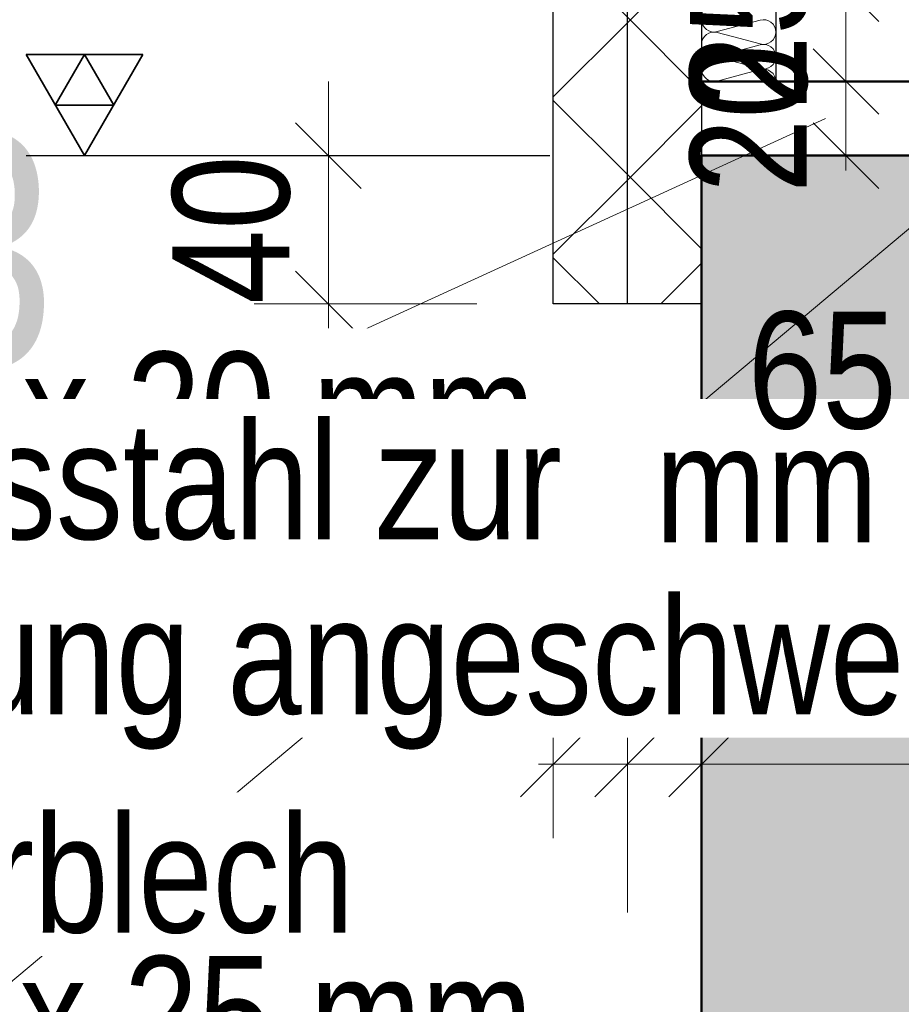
# Model space of a CAD drawing. Header units: millimetres. Extents: x -50 to 89, y -23 to 66.
# Tile 5 of 60: x -34.02 to -32.83, y 59.66 to 60.99. Entities that reach past the tile are written whole.
import ezdxf

# ---------------------------------------------------------------- set-up
doc = ezdxf.new("R2010")
doc.units = ezdxf.units.MM
doc.layers.add('Texte', color=7, linetype='Continuous', lineweight=20)
doc.styles.add('Arial Narrow', font='ARIALN.TTF')
doc.dimstyles.new('Arch_Strakon_dimstyle', dxfattribs={"dimtxt": 15.75, "dimasz": 1, "dimexe": 1.25, "dimexo": 0.0625, "dimgap": 1, "dimtad": 0, "dimdec": 3, "dimzin": 12, "dimdsep": 46, "dimtxsty": 'Arial Narrow', "dimblk": 'Arrowhead_Tick', "dimsah": 1, "dimcen": 0, "dimse1": 1, "dimse2": 1, "dimclrd": 6, "dimclrt": 2, "dimazin": 0, "dimtfac": 1, "dimtdec": 4, "dimtmove": 0, "dimatfit": 3, "dimldrblk": 'NONE', "dimfxl": 1, "dimtvp": 1, "dimtolj": 1, "dimtzin": 0, "dimlwd": 13, "dimarcsym": 2})
pattern_1 = [(45, (0, 0), (-0.10606602, 0.10606602), []), (135, (0, 0), (-0.10606602, -0.10606602), [])]

# ---------------------------------------------------------------- blocks, each defined once
blk = doc.blocks.new('Hatch_3_25')
at = {"layer": 'Texte', "color": 10, "linetype": 'Continuous', "ltscale": 0.2}
for p, q in [((-33.1022, 60.9884), (-33.1018, 60.9922)), ((-33.1022, 60.9884), (-33.1018, 60.9847)), ((-33.0813, 60.9723), (-33.0232, 60.9879)), ((-33.0195, 60.9884), (-33.0232, 60.9879)), ((-33.0195, 60.9884), (-33.0157, 60.9881)), ((-33.012, 60.987), (-33.0157, 60.9881)), ((-33.0022, 60.9884), (-33.0022, 60.9884)), ((-33.0022, 60.9884), (-33.0022, 60.9884)), ((-33.1005, 60.9811), (-33.1018, 60.9847)), ((-33.1005, 60.9811), (-33.0985, 60.9779)), ((-33.0957, 60.9752), (-33.0985, 60.9779)), ((-33.0957, 60.9752), (-33.0925, 60.9733)), ((-33.012, 60.987), (-33.0088, 60.985)), ((-33.006, 60.9823), (-33.0088, 60.985)), ((-33.006, 60.9823), (-33.004, 60.9791)), ((-33.0027, 60.9756), (-33.004, 60.9791)), ((-33.0027, 60.9756), (-33.0022, 60.9718)), ((-33.1018, 60.9589), (-33.1005, 60.9625)), ((-33.0985, 60.9657), (-33.1005, 60.9625)), ((-33.0985, 60.9657), (-33.0957, 60.9683)), ((-33.0925, 60.9703), (-33.0957, 60.9683)), ((-33.0888, 60.9721), (-33.0925, 60.9733)), ((-33.0925, 60.9703), (-33.0888, 60.9714)), ((-33.0888, 60.9721), (-33.085, 60.9718)), ((-33.085, 60.9718), (-33.0888, 60.9714)), ((-33.0813, 60.9723), (-33.085, 60.9718)), ((-33.085, 60.9718), (-33.0813, 60.9712)), ((-33.0522, 60.9634), (-33.0813, 60.9712)), ((-33.0522, 60.9634), (-33.0232, 60.9557)), ((-33.006, 60.9612), (-33.0088, 60.9585)), ((-33.006, 60.9612), (-33.004, 60.9644)), ((-33.0027, 60.968), (-33.004, 60.9644)), ((-33.0027, 60.968), (-33.0022, 60.9718)), ((-33.1018, 60.9589), (-33.1022, 60.9551)), ((-33.1018, 60.9513), (-33.1022, 60.9551)), ((-33.1018, 60.9513), (-33.1005, 60.9477)), ((-33.0232, 60.9545), (-33.0813, 60.939)), ((-33.0195, 60.9551), (-33.0232, 60.9557)), ((-33.0232, 60.9545), (-33.0195, 60.9551)), ((-33.0195, 60.9551), (-33.0157, 60.9554)), ((-33.0157, 60.9548), (-33.0195, 60.9551)), ((-33.012, 60.9566), (-33.0157, 60.9554)), ((-33.0157, 60.9548), (-33.012, 60.9536)), ((-33.012, 60.9566), (-33.0088, 60.9585)), ((-33.0088, 60.9517), (-33.012, 60.9536)), ((-33.0088, 60.9517), (-33.006, 60.949)), ((-33.004, 60.9458), (-33.006, 60.949)), ((-33.0022, 60.9551), (-33.0022, 60.9551)), ((-33.0022, 60.9551), (-33.0022, 60.9551)), ((-33.0985, 60.9445), (-33.1005, 60.9477)), ((-33.0985, 60.9445), (-33.0957, 60.9419)), ((-33.0957, 60.935), (-33.0985, 60.9323)), ((-33.0925, 60.9399), (-33.0957, 60.9419)), ((-33.0957, 60.935), (-33.0925, 60.937)), ((-33.0925, 60.9399), (-33.0888, 60.9388)), ((-33.0888, 60.9381), (-33.0925, 60.937)), ((-33.085, 60.9384), (-33.0888, 60.9388)), ((-33.0888, 60.9381), (-33.085, 60.9384)), ((-33.085, 60.9384), (-33.0813, 60.939)), ((-33.0813, 60.9379), (-33.085, 60.9384)), ((-33.0813, 60.9379), (-33.0522, 60.9301)), ((-33.004, 60.9458), (-33.0027, 60.9422)), ((-33.004, 60.9311), (-33.0027, 60.9347)), ((-33.0022, 60.9384), (-33.0027, 60.9422)), ((-33.0022, 60.9384), (-33.0027, 60.9347)), ((-33.1022, 60.9218), (-33.1018, 60.9256)), ((-33.1022, 60.9218), (-33.1018, 60.918)), ((-33.1005, 60.9291), (-33.1018, 60.9256)), ((-33.1005, 60.9291), (-33.0985, 60.9323)), ((-33.0232, 60.9223), (-33.0522, 60.9301)), ((-33.0232, 60.9223), (-33.0195, 60.9218)), ((-33.0195, 60.9218), (-33.0232, 60.9212)), ((-33.0157, 60.9221), (-33.0195, 60.9218)), ((-33.0195, 60.9218), (-33.0157, 60.9215)), ((-33.0157, 60.9221), (-33.012, 60.9233)), ((-33.012, 60.9203), (-33.0157, 60.9215)), ((-33.0088, 60.9252), (-33.012, 60.9233)), ((-33.0088, 60.9252), (-33.006, 60.9279)), ((-33.004, 60.9311), (-33.006, 60.9279)), ((-33.0022, 60.9218), (-33.0022, 60.9218)), ((-33.0022, 60.9218), (-33.0022, 60.9218)), ((-33.1005, 60.9144), (-33.1018, 60.918)), ((-33.1005, 60.9144), (-33.0985, 60.9112)), ((-33.0957, 60.9085), (-33.0985, 60.9112)), ((-33.0957, 60.9085), (-33.0925, 60.9066)), ((-33.0813, 60.9057), (-33.0232, 60.9212)), ((-33.012, 60.9203), (-33.0088, 60.9183)), ((-33.006, 60.9157), (-33.0088, 60.9183)), ((-33.006, 60.9157), (-33.004, 60.9125)), ((-33.0027, 60.9089), (-33.004, 60.9125)), ((-33.0027, 60.9089), (-33.0022, 60.9051)), ((-33.1022, 60.9051), (-33.1022, 60.9051)), ((-33.1022, 60.9051), (-33.1022, 60.9051)), ((-33.0888, 60.9054), (-33.0925, 60.9066)), ((-33.0888, 60.9054), (-33.085, 60.9051)), ((-33.0813, 60.9057), (-33.085, 60.9051)), ((-33.0022, 60.9051), (-33.0022, 60.9051))]:
    blk.add_line(p, q, dxfattribs=at)
blk = doc.blocks.new('Arrowhead_Tick')
at = {"color": 0, "linetype": 'Continuous', "lineweight": -2, "ltscale": 0.5}
for p, q in [((0, 20), (0, -10)), ((-1, 0), (0, 0)), ((10, 0), (0, 0))]:
    blk.add_line(p, q, dxfattribs=at)
at = {"color": 2, "linetype": 'Continuous', "lineweight": 35, "ltscale": 0.5}
blk.add_line((4.42, 4.42), (-4.42, -4.42), dxfattribs=at)
blk = doc.blocks.new('*D36')
at = {"layer": 'Defpoints', "color": 0}
for p in [(-33.6053, 60.8051), (-33.1022, 60.8051), (-33.1022, 60.6051)]:
    blk.add_point(p, dxfattribs=at)
at = {"layer": 'Texte', "color": 6, "linetype": 'Continuous', "lineweight": 13}
blk.add_line((-33.6053, 60.6151), (-33.6053, 60.7951), dxfattribs=at)
at = {"layer": 'Texte', "color": 6, "lineweight": 13, "xscale": 0.01, "yscale": 0.01, "zscale": 0.01}
for p, rotation in [((-33.6053, 60.8051), 90), ((-33.6053, 60.6051), 270)]:
    blk.add_blockref('Arrowhead_Tick', p, dxfattribs=dict(at, rotation=rotation))
at = {"layer": 'Texte', "color": 2, "lineweight": 25, "insert": (-33.7357, 60.7051), "char_height": 0.1575, "attachment_point": 5, "rotation": 90, "style": 'Arial Narrow'}
blk.add_mtext('\\A1;40', dxfattribs=at)
blk = doc.blocks.new('_None')
blk = doc.blocks.new('*D37')
at = {"layer": 'Defpoints', "color": 0}
for p in [(-32.9077, 60.9051), (-32.1022, 60.9051), (-32.1022, 60.8051)]:
    blk.add_point(p, dxfattribs=at)
at = {"layer": 'Texte', "color": 6, "linetype": 'Continuous', "lineweight": 13}
for p, q in [((-32.9077, 60.9151), (-32.9077, 60.9251)), ((-32.9077, 60.8051), (-32.9077, 60.9051)), ((-32.9077, 60.7951), (-32.9077, 60.7851))]:
    blk.add_line(p, q, dxfattribs=at)
at = {"layer": 'Texte', "color": 6, "lineweight": 13, "xscale": 0.01, "yscale": 0.01, "zscale": 0.01}
for p, rotation in [((-32.9077, 60.9051), 270), ((-32.9077, 60.8051), 90)]:
    blk.add_blockref('Arrowhead_Tick', p, dxfattribs=dict(at, rotation=rotation))
at = {"layer": 'Texte', "color": 2, "lineweight": 25, "insert": (-33.0381, 60.8551), "char_height": 0.1575, "attachment_point": 5, "rotation": 90, "style": 'Arial Narrow'}
blk.add_mtext('\\A1;20', dxfattribs=at)
blk = doc.blocks.new('*D38')
at = {"layer": 'Defpoints', "color": 0}
for p in [(-32.9077, 61.0301), (-32.0022, 61.0301), (-32.1022, 60.9051)]:
    blk.add_point(p, dxfattribs=at)
at = {"layer": 'Texte', "color": 6, "linetype": 'Continuous', "lineweight": 13}
blk.add_line((-32.9077, 60.9151), (-32.9077, 61.0201), dxfattribs=at)
at = {"layer": 'Texte', "color": 6, "lineweight": 13, "xscale": 0.01, "yscale": 0.01, "zscale": 0.01}
for p, rotation in [((-32.9077, 61.0301), 90), ((-32.9077, 60.9051), 270)]:
    blk.add_blockref('Arrowhead_Tick', p, dxfattribs=dict(at, rotation=rotation))
at = {"layer": 'Texte', "color": 2, "lineweight": 25, "insert": (-33.0381, 60.9676), "char_height": 0.1575, "attachment_point": 5, "rotation": 90, "style": 'Arial Narrow'}
blk.add_mtext('\\A1;25', dxfattribs=at)
blk = doc.blocks.new('*D39')
at = {"layer": 'Defpoints', "color": 0}
for p in [(-32.9077, 62.0301), (-32.0022, 62.0301), (-32.0022, 61.0301)]:
    blk.add_point(p, dxfattribs=at)
at = {"layer": 'Texte', "color": 6, "linetype": 'Continuous', "lineweight": 13}
blk.add_line((-32.9077, 61.0401), (-32.9077, 62.0201), dxfattribs=at)
at = {"layer": 'Texte', "color": 6, "lineweight": 13, "xscale": 0.01, "yscale": 0.01, "zscale": 0.01}
for p, rotation in [((-32.9077, 62.0301), 90), ((-32.9077, 61.0301), 270)]:
    blk.add_blockref('Arrowhead_Tick', p, dxfattribs=dict(at, rotation=rotation))
at = {"layer": 'Texte', "color": 2, "lineweight": 25, "insert": (-33.0381, 61.5301), "char_height": 0.1575, "attachment_point": 5, "rotation": 90, "style": 'Arial Narrow'}
blk.add_mtext('\\A1;200', dxfattribs=at)
blk = doc.blocks.new('*D42')
at = {"layer": 'Defpoints', "color": 0}
for p in [(-32.7772, 60.9051), (-33.1022, 60.8051), (-32.7772, 60.3845)]:
    blk.add_point(p, dxfattribs=at)
at = {"layer": 'Texte', "color": 6, "linetype": 'Continuous', "lineweight": 13}
blk.add_line((-33.0922, 60.3845), (-32.7872, 60.3845), dxfattribs=at)
at = {"layer": 'Texte', "color": 6, "lineweight": 13, "xscale": 0.01, "yscale": 0.01, "zscale": 0.01}
blk.add_blockref('Arrowhead_Tick', (-32.7772, 60.3845), dxfattribs=at)
at = {"layer": 'Texte', "color": 6, "lineweight": 13, "xscale": 0.01, "yscale": 0.01, "zscale": 0.01, "rotation": 180}
blk.add_blockref('Arrowhead_Tick', (-33.1022, 60.3845), dxfattribs=at)
at = {"layer": 'Texte', "color": 2, "lineweight": 25, "insert": (-32.9397, 60.5149), "char_height": 0.1575, "attachment_point": 5, "style": 'Arial Narrow'}
blk.add_mtext('\\A1;65', dxfattribs=at)
blk = doc.blocks.new('*D43')
at = {"layer": 'Defpoints', "color": 0}
for p in [(-32.7772, 60.9051), (-32.4272, 60.9051), (-32.4272, 60.3845)]:
    blk.add_point(p, dxfattribs=at)
at = {"layer": 'Texte', "color": 6, "linetype": 'Continuous', "lineweight": 13}
blk.add_line((-32.7672, 60.3845), (-32.4372, 60.3845), dxfattribs=at)
at = {"layer": 'Texte', "color": 6, "lineweight": 13, "xscale": 0.01, "yscale": 0.01, "zscale": 0.01}
blk.add_blockref('Arrowhead_Tick', (-32.4272, 60.3845), dxfattribs=at)
at = {"layer": 'Texte', "color": 6, "lineweight": 13, "xscale": 0.01, "yscale": 0.01, "zscale": 0.01, "rotation": 180}
blk.add_blockref('Arrowhead_Tick', (-32.7772, 60.3845), dxfattribs=at)
at = {"layer": 'Texte', "color": 2, "lineweight": 25, "insert": (-32.6022, 60.5149), "char_height": 0.1575, "attachment_point": 5, "style": 'Arial Narrow'}
blk.add_mtext('\\A1;70', dxfattribs=at)
blk = doc.blocks.new('*D50')
at = {"layer": 'Defpoints', "color": 0}
for p in [(-33.3022, 60.6051), (-33.2022, 60.6051), (-33.2022, 59.9845)]:
    blk.add_point(p, dxfattribs=at)
at = {"layer": 'Texte', "color": 6, "linetype": 'Continuous', "lineweight": 13}
for p, q in [((-33.3122, 59.9845), (-33.3222, 59.9845)), ((-33.3022, 59.9845), (-33.2022, 59.9845)), ((-33.1922, 59.9845), (-33.1822, 59.9845))]:
    blk.add_line(p, q, dxfattribs=at)
at = {"layer": 'Texte', "color": 6, "lineweight": 13, "xscale": 0.01, "yscale": 0.01, "zscale": 0.01}
blk.add_blockref('Arrowhead_Tick', (-33.3022, 59.9845), dxfattribs=at)
at = {"layer": 'Texte', "color": 6, "lineweight": 13, "xscale": 0.01, "yscale": 0.01, "zscale": 0.01, "rotation": 180}
blk.add_blockref('Arrowhead_Tick', (-33.2022, 59.9845), dxfattribs=at)
at = {"layer": 'Texte', "color": 2, "lineweight": 25, "insert": (-33.2522, 60.1149), "char_height": 0.1575, "attachment_point": 5, "style": 'Arial Narrow'}
blk.add_mtext('\\A1;20', dxfattribs=at)
blk = doc.blocks.new('*D51')
at = {"layer": 'Defpoints', "color": 0}
for p in [(-33.2022, 60.6051), (-33.1022, 59.9845), (-33.1022, 59.5021)]:
    blk.add_point(p, dxfattribs=at)
at = {"layer": 'Texte', "color": 6, "linetype": 'Continuous', "lineweight": 13}
for p, q in [((-33.2122, 59.9845), (-33.2222, 59.9845)), ((-33.2022, 59.9845), (-33.1022, 59.9845)), ((-33.0922, 59.9845), (-33.0822, 59.9845))]:
    blk.add_line(p, q, dxfattribs=at)
at = {"layer": 'Texte', "color": 6, "lineweight": 13, "xscale": 0.01, "yscale": 0.01, "zscale": 0.01}
for p, rotation in [((-33.2022, 59.9845), 4.071109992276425e-12), ((-33.1022, 59.9845), 180.0000000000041)]:
    blk.add_blockref('Arrowhead_Tick', p, dxfattribs=dict(at, rotation=rotation))
at = {"layer": 'Texte', "color": 2, "lineweight": 25, "insert": (-33.1522, 60.1149), "char_height": 0.1575, "attachment_point": 5, "style": 'Arial Narrow'}
blk.add_mtext('\\A1;20', dxfattribs=at)
blk = doc.blocks.new('*D52')
at = {"layer": 'Defpoints', "color": 0}
for p in [(-32.1022, 59.9845), (-33.1022, 59.5021), (-32.1022, 59.5021)]:
    blk.add_point(p, dxfattribs=at)
at = {"layer": 'Texte', "color": 6, "linetype": 'Continuous', "lineweight": 13}
blk.add_line((-33.0922, 59.9845), (-32.1122, 59.9845), dxfattribs=at)
at = {"layer": 'Texte', "color": 6, "lineweight": 13, "xscale": 0.01, "yscale": 0.01, "zscale": 0.01}
blk.add_blockref('Arrowhead_Tick', (-32.1022, 59.9845), dxfattribs=at)
at = {"layer": 'Texte', "color": 6, "lineweight": 13, "xscale": 0.01, "yscale": 0.01, "zscale": 0.01, "rotation": 180}
blk.add_blockref('Arrowhead_Tick', (-33.1022, 59.9845), dxfattribs=at)
at = {"layer": 'Texte', "color": 2, "lineweight": 25, "insert": (-32.6022, 60.1149), "char_height": 0.1575, "attachment_point": 5, "style": 'Arial Narrow'}
blk.add_mtext('\\A1;200', dxfattribs=at)

msp = doc.modelspace()

# ---------------------------------------------------------------- hatches: boundary and pattern name
at = {"layer": 'Texte'}
h = msp.add_hatch(dxfattribs=at)
h.set_pattern_fill('FT', color=10, scale=0.01, angle=45, style=0, pattern_type=2)
h.set_pattern_definition(pattern_1)
h.paths.add_polyline_path([(-33.302241, 60.605107), (-33.202241, 60.605107), (-33.202241, 61.680107), (-33.302241, 61.580107)])
h = msp.add_hatch(dxfattribs=at)
h.set_pattern_fill('FT', color=10, scale=0.01, angle=45, style=0, pattern_type=2)
h.set_pattern_definition(pattern_1)
h.paths.add_polyline_path([(-33.202241, 60.605107), (-33.102241, 60.605107), (-33.102241, 61.680107), (-33.202241, 61.680107)])
at = {"layer": 'Texte', "true_color": 0xceffce}
msp.add_hatch(color=254, dxfattribs=at).paths.add_polyline_path([(-32.102241, 60.805107), (-32.102241, 59.50211), (-33.102241, 59.50211), (-33.102241, 60.805107)])

# ---------------------------------------------------------------- linework, layer by layer
at = {"layer": 'Texte', "color": 3, "linetype": 'Continuous', "lineweight": 25}
for p, q in [((-33.202241, 60.605107), (-33.202241, 61.680107)), ((-33.102241, 61.680107), (-33.102241, 60.805107)), ((-33.302241, 60.605107), (-33.302241, 61.580107)), ((-33.002241, 61.030107), (-33.002241, 60.905107)), ((-33.202241, 60.605107), (-33.302241, 60.605107)), ((-33.102241, 60.605107), (-33.202241, 60.605107))]:
    msp.add_line(p, q, dxfattribs=at)
at = {"layer": 'Texte', "color": 6, "linetype": 'Continuous', "lineweight": 13}
for p, q in [((-34.052454, 59.674537), (-32.547338, 60.937698)), ((-34.029934, 60.354193), (-32.935463, 60.855352))]:
    msp.add_line(p, q, dxfattribs=at)
at = {"layer": 'Texte', "color": 2, "linetype": 'Continuous', "lineweight": 35, "ltscale": 0.2}
for p, q in [((-33.855349, 60.941502), (-34.012849, 60.941502)), ((-34.012849, 60.941502), (-33.934099, 60.805107)), ((-33.934099, 60.941502), (-33.973474, 60.873304)), ((-33.934099, 60.805107), (-33.855349, 60.941502)), ((-33.894724, 60.873304), (-33.934099, 60.941502)), ((-33.973474, 60.873304), (-33.894724, 60.873304))]:
    msp.add_line(p, q, dxfattribs=at)
at = {"layer": 'Texte', "color": 4, "linetype": 'Continuous', "lineweight": 50}
for p, q in [((-33.102241, 60.905107), (-32.102241, 60.905107)), ((-33.102241, 60.805107), (-32.102241, 60.805107)), ((-33.102241, 60.805107), (-33.102241, 59.50211))]:
    msp.add_line(p, q, dxfattribs=at)
at = {"layer": 'Texte', "color": 3, "linetype": 'Continuous', "lineweight": 25, "ltscale": 0.2}
msp.add_line((-34.012849, 60.805107), (-33.306938, 60.805107), dxfattribs=at)

# ---------------------------------------------------------------- block references
at = {"color": 0, "lineweight": -2}
msp.add_blockref('Hatch_3_25', (0, 0), dxfattribs=at)

# ---------------------------------------------------------------- dimensions: what is measured, and where the dimension line sits
at = {"layer": 'Texte', "lineweight": 25}
for base, p1, p2, angle, text, picture, middle in [((-32.907688, 62.030107), (-32.002241, 61.030107), (-32.002241, 62.030107), 90, '200', '*D39', (-32.907688, 61.530107)), ((-32.907688, 61.030107), (-32.102241, 60.905107), (-32.002241, 61.030107), 90, '25', '*D38', (-32.907688, 60.967607)), ((-32.907688, 60.905107), (-32.102241, 60.805107), (-32.102241, 60.905107), 90, '20', '*D37', (-32.907688, 60.855107)), ((-33.605328, 60.805107), (-33.102241, 60.605107), (-33.102241, 60.805107), 90, '40', '*D36', (-33.605328, 60.705107)), ((-33.102241, 59.984514), (-33.202241, 60.605107), (-33.102241, 59.50211), 0, '20', '*D51', (-33.152241, 59.984514))]:
    dim = msp.add_linear_dim(base=base, p1=p1, p2=p2, angle=angle, text=text, dimstyle='Arch_Strakon_dimstyle', override={"dimscale": 0.01, "dimtxt": 15.75, "dimasz": 1, "dimgap": 5, "dimtad": 1, "dimjust": 0, "dimtih": 0, "dimtoh": 0, "dimdec": 5, "dimdsep": 46, "dimtxsty": 'Arial Narrow', "dimclrd": 6, "dimclrt": 2, "dimtix": 1, "dimtofl": 255, "dimtmove": 0, "dimatfit": 2, "dimfxl": 0, "dimfxlon": 0, "dimtvp": 31.746032, "dimlwd": 13}, dxfattribs=at)
    dim.commit()
    dim.dimension.update_dxf_attribs({"geometry": picture, "text_midpoint": middle, "dimtype": 160})
for base, p1, p2, text, picture, middle in [((-32.777241, 60.384514), (-33.102241, 60.805107), (-32.777241, 60.905107), '65', '*D42', (-32.939741, 60.384514)), ((-32.427241, 60.384514), (-32.777241, 60.905107), (-32.427241, 60.905107), '70', '*D43', (-32.602241, 60.384514)), ((-33.202241, 59.984514), (-33.302241, 60.605107), (-33.202241, 60.605107), '20', '*D50', (-33.252241, 59.984514)), ((-32.102241, 59.984514), (-33.102241, 59.50211), (-32.102241, 59.50211), '200', '*D52', (-32.602241, 59.984514))]:
    dim = msp.add_linear_dim(base=base, p1=p1, p2=p2, text=text, dimstyle='Arch_Strakon_dimstyle', override={"dimscale": 0.01, "dimtxt": 15.75, "dimasz": 1, "dimgap": 5, "dimtad": 1, "dimjust": 0, "dimtih": 0, "dimtoh": 0, "dimdec": 5, "dimdsep": 46, "dimtxsty": 'Arial Narrow', "dimclrd": 6, "dimclrt": 2, "dimtix": 1, "dimtofl": 255, "dimtmove": 0, "dimatfit": 2, "dimfxl": 0, "dimfxlon": 0, "dimtvp": 31.746032, "dimlwd": 13}, dxfattribs=at)
    dim.commit()
    dim.dimension.update_dxf_attribs({"geometry": picture, "text_midpoint": middle, "dimtype": 160})

# ---------------------------------------------------------------- next in the draw order: texts
at = {"layer": 'Texte', "color": 2, "lineweight": 35, "char_height": 0.1575, "attachment_point": 7, "line_spacing_factor": 0.9, "style": 'Arial Narrow', "bg_fill": 3, "box_fill_scale": 1.2, "bg_fill_color": 256, "bg_fill_true_color": 13158600, "bg_fill_transparency": 0}
for s, insert in [('200 x 200 x 20 mm', (-34.860771, 60.3808)), ('mit Auflagerblech', (-34.964536, 59.709931))]:
    msp.add_mtext(s, dxfattribs=dict(at, insert=insert))

# ---------------------------------------------------------------- next in the draw order: texts
at = {"layer": 'Texte', "color": 1, "lineweight": 70, "style": 'Arial Narrow'}
msp.add_text('EBT 3', height=0.315, dxfattribs=at).set_placement((-34.975422, 60.520334))
at = {"layer": 'Texte', "color": 2, "lineweight": 35, "style": 'Arial Narrow'}
msp.add_text('    60 x 200 x 25 mm', height=0.1575, dxfattribs=at).set_placement((-34.964536, 59.568181))
at = {"layer": 'Texte', "color": 2, "lineweight": 35, "insert": (-34.975294, 60.25444), "char_height": 0.1575, "attachment_point": 7, "line_spacing_factor": 0.9, "style": 'Arial Narrow', "bg_fill": 3, "box_fill_scale": 1.2, "bg_fill_color": 256, "bg_fill_true_color": 13158600, "bg_fill_transparency": 0}
msp.add_mtext('2 x ø 20 mm , L = 150 mm', dxfattribs=at)

# ---------------------------------------------------------------- next in the draw order: texts
at = {"layer": 'Texte', "color": 2, "lineweight": 35, "insert": (-34.975294, 60.004082), "char_height": 0.1575, "attachment_point": 7, "line_spacing_factor": 0.9, "style": 'Arial Narrow', "bg_fill": 3, "box_fill_scale": 1.2, "bg_fill_color": 256, "bg_fill_true_color": 13158600, "bg_fill_transparency": 0}
msp.add_mtext('Bewehrungsstahl zur{\\P}Lagesicherung angeschweißt', dxfattribs=at)

doc.saveas('drawing.dxf')
